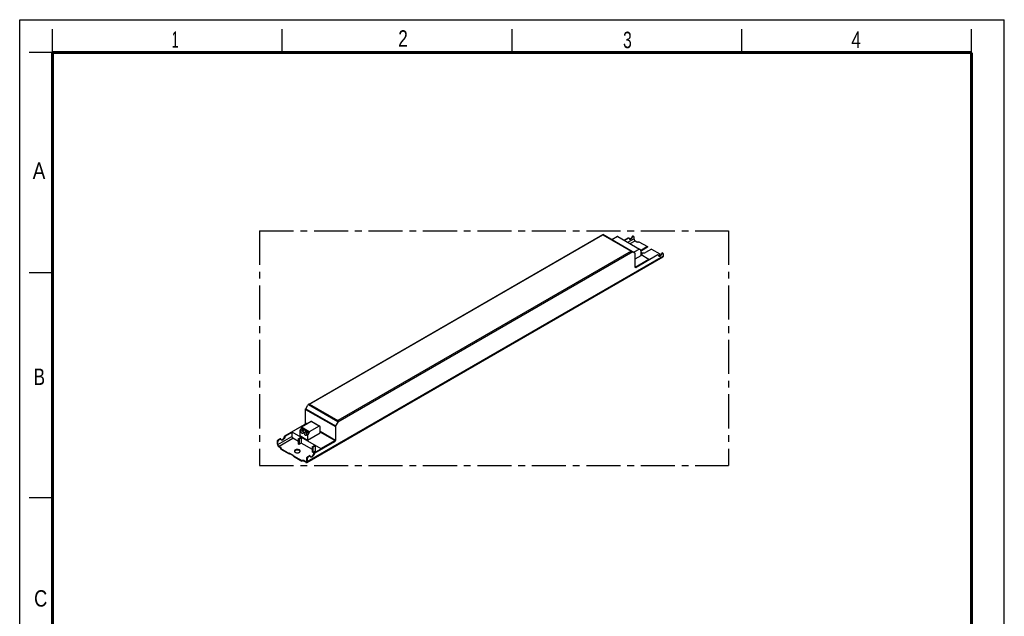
# Model space of a CAD drawing. Header units: millimetres. Extents: x 0 to 210, y 0 to 297.
# Tile 2 of 2: x 0 to 210, y 170 to 297. Entities that reach past the tile are written whole.
import ezdxf

# ---------------------------------------------------------------- set-up
doc = ezdxf.new("R2010")
doc.units = ezdxf.units.MM
doc.header["$LTSCALE"] = 19.36
doc.linetypes.add('CENTER', pattern=[0.6, 0.375, -0.075, 0.075, -0.075])
doc.layers.get('0').update_dxf_attribs({"linetype": 'CONTINUOUS'})
doc.layers.add('DEFAULT_1', color=7, linetype='CENTER')
doc.layers.add('Z_AXIS', color=7, linetype='CONTINUOUS')
doc.styles.add('TEXTSTYLE_2', font='txt', dxfattribs={"width": 0.75})

msp = doc.modelspace()

# ---------------------------------------------------------------- linework, layer by layer
at = {"color": 2, "linetype": 'Continuous'}
for p, q in [((0, 0), (0, 297)), ((0, 297), (210, 297)), ((210, 0), (210, 297)), ((7, 290), (7, 295)), ((56, 290), (56, 295)), ((105, 290), (105, 295)), ((154, 290), (154, 295)), ((203, 290), (203, 295)), ((7, 290), (2, 290)), ((7, 243), (2, 243)), ((7, 195), (2, 195))]:
    msp.add_line(p, q, dxfattribs=at)
at = {"color": 7, "linetype": 'Continuous'}
for p, q in [((61.61, 214.969), (124.361, 251.198)), ((131.231, 247.231), (124.361, 251.198)), ((124.361, 251.198), (124.361, 251.127)), ((128.905, 250.003), (129.757, 250.495)), ((129.864, 250.433), (129.011, 249.941)), ((129.939, 250.441), (129.832, 250.502)), ((131.02, 250.676), (131.02, 250.268)), ((131.253, 249.864), (131.656, 249.631)), ((61.235, 202.59), (137.178, 246.435)), ((131.274, 244.267), (131.274, 247.135)), ((131.275, 244.255), (134.202, 245.945)), ((131.38, 244.206), (136.015, 246.882)), ((136.121, 246.82), (131.486, 244.144)), ((132.515, 247.261), (132.621, 247.322)), ((132.515, 247.139), (132.727, 247.261)), ((132.515, 246.918), (134.202, 245.945)), ((132.651, 247.325), (132.757, 247.264)), ((132.77, 246.771), (132.77, 247.237)), ((134.202, 245.945), (134.202, 245.834)), ((136.196, 246.828), (136.09, 246.889)), ((136.63, 246.759), (136.535, 246.814)), ((137.277, 246.655), (137.277, 247.064)), ((61.017, 214.042), (61.462, 214.812)), ((60.974, 211.027), (60.974, 213.896)), ((56.551, 208.229), (60.762, 210.66)), ((58.046, 209.08), (61.045, 210.811)), ((61.204, 210.72), (61.045, 210.811)), ((67.338, 210.222), (67.338, 207.353)), ((67.826, 211.138), (67.381, 210.368)), ((67.887, 211.516), (67.887, 211.345)), ((58.046, 208.97), (56.657, 208.168)), ((58.046, 209.08), (58.046, 208.137)), ((58.046, 209.08), (64.198, 205.528)), ((59.521, 207.69), (59.956, 207.941)), ((59.956, 207.941), (60.062, 207.88)), ((67.197, 207.26), (64.06, 209.07)), ((54.971, 206.484), (54.971, 207.072)), ((55.077, 206.422), (55.077, 207.01)), ((55.183, 207.439), (55.512, 207.629)), ((55.289, 207.378), (55.618, 207.568)), ((55.31, 206.018), (55.713, 205.786)), ((55.31, 205.896), (55.713, 205.663)), ((55.693, 207.575), (55.587, 207.636)), ((59.478, 207.041), (58.28, 207.733)), ((59.478, 206.49), (59.478, 207.617)), ((59.584, 206.429), (59.478, 206.49)), ((59.584, 207.555), (59.584, 206.429)), ((60.062, 206.704), (59.584, 206.429)), ((59.627, 207.629), (60.062, 207.88)), ((60.062, 207.88), (60.062, 206.704)), ((62.448, 205.326), (60.062, 206.704)), ((62.448, 204.775), (62.448, 205.902)), ((62.491, 205.975), (62.925, 206.227)), ((62.554, 205.841), (62.554, 204.714)), ((62.597, 205.914), (63.032, 206.165)), ((62.809, 204.616), (67.02, 207.047)), ((67.126, 206.986), (62.915, 204.555)), ((62.925, 206.227), (63.032, 206.165)), ((63.032, 206.165), (63.032, 204.99)), ((64.198, 205.528), (67.197, 207.26)), ((61.441, 203.826), (61.769, 204.016)), ((61.876, 203.955), (61.547, 203.765)), ((61.951, 203.962), (61.844, 204.023)), ((62.554, 204.714), (62.448, 204.775)), ((63.032, 204.99), (62.554, 204.714)), ((63.244, 204.867), (63.032, 204.99)), ((64.198, 205.528), (64.198, 205.418)), ((60.995, 202.736), (60.592, 202.969)), ((60.995, 202.614), (60.592, 202.846)), ((61.228, 202.871), (61.228, 203.459)), ((61.335, 203.397), (61.335, 202.81))]:
    msp.add_line(p, q, dxfattribs=at)
at = {"color": 9, "linetype": 'Continuous'}
for p, q in [((61.82, 215.019), (124.361, 251.127)), ((124.361, 251.127), (130.428, 247.624)), ((129.733, 249.525), (131.02, 250.268)), ((129.864, 250.433), (129.757, 250.495)), ((130.199, 249.255), (131.253, 249.864)), ((61.335, 202.81), (137.277, 246.655)), ((130.786, 247.488), (67.826, 211.138)), ((130.428, 247.624), (67.887, 211.516)), ((132.621, 247.322), (132.727, 247.261)), ((136.121, 246.82), (136.015, 246.882)), ((131.486, 244.144), (131.38, 244.206)), ((61.61, 214.969), (67.887, 211.345)), ((61.82, 215.019), (67.887, 211.516)), ((60.974, 213.896), (67.338, 210.222)), ((61.017, 214.042), (67.381, 210.368)), ((60.762, 210.66), (60.772, 210.654)), ((60.974, 211.027), (61.356, 210.807)), ((55.077, 206.422), (58.046, 208.137)), ((56.447, 208.071), (56.553, 208.01)), ((56.551, 208.229), (56.657, 208.168)), ((64.06, 209.246), (67.338, 207.353)), ((54.971, 207.072), (55.077, 207.01)), ((55.183, 207.439), (55.289, 207.378)), ((55.31, 206.018), (58.28, 207.733)), ((55.618, 207.568), (55.512, 207.629)), ((59.478, 207.617), (59.584, 207.555)), ((59.521, 207.69), (59.627, 207.629)), ((62.448, 205.902), (62.554, 205.841)), ((62.491, 205.975), (62.597, 205.914)), ((67.02, 207.047), (67.126, 206.986)), ((61.441, 203.826), (61.547, 203.765)), ((61.876, 203.955), (61.769, 204.016)), ((62.705, 204.458), (62.811, 204.397)), ((62.809, 204.616), (62.915, 204.555)), ((61.228, 202.871), (60.995, 202.736)), ((61.228, 203.459), (61.335, 203.397))]:
    msp.add_line(p, q, dxfattribs=at)
at = {"color": 7, "linetype": 'Continuous', "const_width": 0.7}
for points in [[(7, 7), (7, 290)], [(7, 290), (203, 290)], [(203, 7), (203, 290)]]:
    msp.add_lwpolyline(points, dxfattribs=at)
at = {"color": 7, "linetype": 'Continuous'}
for centre, start_param, end_param in [((61.61, 214.726), 0.7854046, 1.5708027), ((67.677, 211.224), -1.5707899, -0.7853918)]:
    msp.add_ellipse(centre, major_axis=(0.148, 0.257), ratio=0.5773494, start_param=start_param, end_param=end_param, dxfattribs=at)
for points, knots in [([(129.757, 250.495), (129.77, 250.502), (129.795, 250.512), (129.822, 250.508), (129.832, 250.502)], [0, 0, 0, 0, 0.5507997, 1, 1, 1, 1]), ([(129.939, 250.441), (129.928, 250.447), (129.901, 250.451), (129.876, 250.44), (129.864, 250.433)], [0, 0, 0, 0, 0.4492003, 1, 1, 1, 1]), ([(129.967, 250.395), (129.966, 250.4), (129.962, 250.418), (129.95, 250.434), (129.939, 250.441)], [0, 0, 0, 0, 0.2804044, 1, 1, 1, 1]), ([(129.967, 250.395), (129.975, 250.357), (129.999, 250.286), (130.053, 250.231), (130.083, 250.214)], [0, 0, 0, 0, 0.5332043, 1, 1, 1, 1]), ([(130.036, 250.252), (130.139, 250.229), (130.289, 250.298), (130.42, 250.412), (130.517, 250.521), (130.577, 250.615), (130.61, 250.682)], [0, 0, 0, 0, 0.4225047, 0.5583673, 0.7020798, 1, 1, 1, 1]), ([(130.083, 250.214), (130.104, 250.201), (130.154, 250.184), (130.236, 250.185), (130.323, 250.21), (130.447, 250.277), (130.591, 250.411), (130.679, 250.546), (130.716, 250.621)], [0, 0, 0, 0, 0.0894921, 0.1861886, 0.294809, 0.4169762, 0.6959871, 1, 1, 1, 1]), ([(131.02, 250.268), (131.02, 250.23), (131.034, 250.149), (131.084, 250.036), (131.157, 249.936), (131.22, 249.883), (131.253, 249.864)], [0, 0, 0, 0, 0.237226, 0.5000011, 0.7627756, 1, 1, 1, 1]), ([(130.428, 247.624), (130.446, 247.624), (130.518, 247.62), (130.591, 247.601), (130.638, 247.574)], [0, 0, 0, 0, 0.2553148, 1, 1, 1, 1]), ([(131.274, 247.135), (131.274, 247.155), (131.269, 247.192), (131.245, 247.223), (131.231, 247.231)], [0, 0, 0, 0, 0.5507571, 1, 1, 1, 1]), ([(132.621, 247.322), (132.624, 247.324), (132.633, 247.328), (132.645, 247.329), (132.651, 247.325)], [0, 0, 0, 0, 0.2953522, 1, 1, 1, 1]), ([(132.757, 247.264), (132.755, 247.265), (132.745, 247.269), (132.734, 247.265), (132.727, 247.261)], [0, 0, 0, 0, 0.2209379, 1, 1, 1, 1]), ([(132.77, 247.237), (132.77, 247.24), (132.769, 247.25), (132.764, 247.261), (132.757, 247.264)], [0, 0, 0, 0, 0.295354, 1, 1, 1, 1]), ([(136.015, 246.882), (136.028, 246.889), (136.053, 246.899), (136.08, 246.895), (136.09, 246.889)], [0, 0, 0, 0, 0.5507997, 1, 1, 1, 1]), ([(136.196, 246.828), (136.186, 246.834), (136.159, 246.838), (136.134, 246.828), (136.121, 246.82)], [0, 0, 0, 0, 0.4492003, 1, 1, 1, 1]), ([(136.225, 246.782), (136.224, 246.787), (136.22, 246.805), (136.208, 246.821), (136.196, 246.828)], [0, 0, 0, 0, 0.2804044, 1, 1, 1, 1]), ([(136.225, 246.782), (136.233, 246.744), (136.257, 246.673), (136.311, 246.618), (136.341, 246.601)], [0, 0, 0, 0, 0.5332043, 1, 1, 1, 1]), ([(136.293, 246.639), (136.397, 246.616), (136.547, 246.685), (136.677, 246.8), (136.775, 246.908), (136.835, 247.002), (136.868, 247.069)], [0, 0, 0, 0, 0.4225055, 0.558368, 0.7020804, 1, 1, 1, 1]), ([(136.341, 246.601), (136.362, 246.588), (136.412, 246.571), (136.494, 246.572), (136.581, 246.597), (136.705, 246.664), (136.849, 246.798), (136.937, 246.933), (136.974, 247.008)], [0, 0, 0, 0, 0.0894921, 0.1861885, 0.2948089, 0.416976, 0.695987, 1, 1, 1, 1]), ([(137.277, 246.655), (137.277, 246.609), (137.268, 246.542), (137.224, 246.469), (137.194, 246.444), (137.178, 246.435)], [0, 0, 0, 0, 0.5476738, 0.7815637, 1, 1, 1, 1]), ([(131.336, 244.129), (131.316, 244.141), (131.281, 244.185), (131.274, 244.238), (131.274, 244.267)], [0, 0, 0, 0, 0.4492346, 1, 1, 1, 1]), ([(131.38, 244.206), (131.373, 244.201), (131.346, 244.187), (131.315, 244.178), (131.293, 244.177)], [0, 0, 0, 0, 0.2734545, 1, 1, 1, 1]), ([(131.486, 244.144), (131.461, 244.13), (131.412, 244.109), (131.357, 244.118), (131.336, 244.129)], [0, 0, 0, 0, 0.5507632, 1, 1, 1, 1]), ([(61.82, 215.019), (61.802, 215.019), (61.73, 215.015), (61.657, 214.996), (61.61, 214.969)], [0, 0, 0, 0, 0.2553147, 1, 1, 1, 1]), ([(60.974, 213.896), (60.974, 213.908), (60.978, 213.959), (60.998, 214.008), (61.017, 214.042)], [0, 0, 0, 0, 0.2291149, 1, 1, 1, 1]), ([(60.762, 210.66), (60.792, 210.677), (60.849, 210.725), (60.915, 210.816), (60.961, 210.919), (60.974, 210.993), (60.974, 211.027)], [0, 0, 0, 0, 0.2372239, 0.4999984, 0.7627738, 1, 1, 1, 1]), ([(67.381, 210.368), (67.374, 210.356), (67.351, 210.311), (67.338, 210.259), (67.338, 210.222)], [0, 0, 0, 0, 0.2671441, 1, 1, 1, 1]), ([(55.789, 207.387), (55.853, 207.372), (55.965, 207.397), (56.093, 207.475), (56.23, 207.598), (56.367, 207.794), (56.432, 207.978), (56.447, 208.071)], [0, 0, 0, 0, 0.1911458, 0.3094175, 0.4407855, 0.7245219, 1, 1, 1, 1]), ([(56.553, 208.01), (56.537, 207.908), (56.463, 207.709), (56.308, 207.502), (56.154, 207.382), (56.041, 207.329), (55.932, 207.313), (55.865, 207.332), (55.837, 207.348)], [0, 0, 0, 0, 0.2835762, 0.5718042, 0.7015593, 0.8154027, 0.9130927, 1, 1, 1, 1]), ([(56.447, 208.071), (56.452, 208.103), (56.478, 208.164), (56.524, 208.213), (56.551, 208.229)], [0, 0, 0, 0, 0.5114681, 1, 1, 1, 1]), ([(56.657, 208.168), (56.63, 208.152), (56.584, 208.103), (56.558, 208.042), (56.553, 208.01)], [0, 0, 0, 0, 0.4885319, 1, 1, 1, 1]), ([(58.046, 208.137), (58.046, 208.099), (58.061, 208.018), (58.111, 207.905), (58.184, 207.805), (58.247, 207.752), (58.28, 207.733)], [0, 0, 0, 0, 0.237226, 0.5000011, 0.7627756, 1, 1, 1, 1]), ([(54.971, 207.072), (54.971, 207.106), (54.984, 207.18), (55.029, 207.283), (55.096, 207.374), (55.153, 207.422), (55.183, 207.439)], [0, 0, 0, 0, 0.2372262, 0.5000016, 0.7627761, 1, 1, 1, 1]), ([(54.971, 206.484), (54.971, 206.428), (54.991, 206.311), (55.064, 206.146), (55.171, 206), (55.262, 205.924), (55.31, 205.896)], [0, 0, 0, 0, 0.2372194, 0.5000011, 0.7627822, 1, 1, 1, 1]), ([(55.289, 207.378), (55.259, 207.36), (55.202, 207.312), (55.135, 207.222), (55.09, 207.118), (55.077, 207.045), (55.077, 207.01)], [0, 0, 0, 0, 0.2372239, 0.4999984, 0.7627738, 1, 1, 1, 1]), ([(55.31, 206.018), (55.277, 206.037), (55.214, 206.09), (55.141, 206.19), (55.091, 206.304), (55.077, 206.384), (55.077, 206.422)], [0, 0, 0, 0, 0.2372244, 0.4999989, 0.762774, 1, 1, 1, 1]), ([(55.512, 207.629), (55.524, 207.636), (55.549, 207.646), (55.576, 207.642), (55.587, 207.636)], [0, 0, 0, 0, 0.5507997, 1, 1, 1, 1]), ([(55.693, 207.575), (55.683, 207.581), (55.655, 207.585), (55.63, 207.575), (55.618, 207.568)], [0, 0, 0, 0, 0.4492003, 1, 1, 1, 1]), ([(55.722, 207.53), (55.721, 207.535), (55.716, 207.552), (55.704, 207.569), (55.693, 207.575)], [0, 0, 0, 0, 0.2804044, 1, 1, 1, 1]), ([(55.837, 207.348), (55.808, 207.365), (55.754, 207.42), (55.729, 207.491), (55.722, 207.53)], [0, 0, 0, 0, 0.4667908, 1, 1, 1, 1]), ([(59.478, 207.617), (59.478, 207.631), (59.488, 207.66), (59.508, 207.683), (59.521, 207.69)], [0, 0, 0, 0, 0.5000017, 1, 1, 1, 1]), ([(59.627, 207.629), (59.614, 207.622), (59.594, 207.599), (59.584, 207.57), (59.584, 207.555)], [0, 0, 0, 0, 0.4999983, 1, 1, 1, 1]), ([(62.448, 205.902), (62.448, 205.917), (62.458, 205.945), (62.478, 205.968), (62.491, 205.975)], [0, 0, 0, 0, 0.5000017, 1, 1, 1, 1]), ([(62.597, 205.914), (62.584, 205.907), (62.564, 205.884), (62.554, 205.855), (62.554, 205.841)], [0, 0, 0, 0, 0.4999983, 1, 1, 1, 1]), ([(67.197, 207.26), (67.178, 207.215), (67.128, 207.134), (67.058, 207.069), (67.02, 207.047)], [0, 0, 0, 0, 0.5238985, 1, 1, 1, 1]), ([(67.338, 207.353), (67.338, 207.319), (67.325, 207.245), (67.279, 207.142), (67.213, 207.051), (67.156, 207.003), (67.126, 206.986)], [0, 0, 0, 0, 0.2372262, 0.5000016, 0.7627761, 1, 1, 1, 1]), ([(61.228, 203.459), (61.228, 203.493), (61.241, 203.567), (61.287, 203.67), (61.353, 203.761), (61.41, 203.809), (61.441, 203.826)], [0, 0, 0, 0, 0.2372262, 0.5000016, 0.7627761, 1, 1, 1, 1]), ([(61.547, 203.765), (61.517, 203.747), (61.46, 203.7), (61.393, 203.609), (61.348, 203.506), (61.335, 203.432), (61.335, 203.397)], [0, 0, 0, 0, 0.2372239, 0.4999984, 0.7627738, 1, 1, 1, 1]), ([(61.769, 204.016), (61.782, 204.023), (61.807, 204.033), (61.834, 204.029), (61.844, 204.023)], [0, 0, 0, 0, 0.5507997, 1, 1, 1, 1]), ([(61.951, 203.962), (61.94, 203.968), (61.913, 203.972), (61.888, 203.962), (61.876, 203.955)], [0, 0, 0, 0, 0.4492003, 1, 1, 1, 1]), ([(61.979, 203.917), (61.978, 203.922), (61.974, 203.939), (61.962, 203.956), (61.951, 203.962)], [0, 0, 0, 0, 0.2804044, 1, 1, 1, 1]), ([(62.095, 203.735), (62.065, 203.752), (62.011, 203.807), (61.987, 203.878), (61.979, 203.917)], [0, 0, 0, 0, 0.4667908, 1, 1, 1, 1]), ([(62.047, 203.774), (62.11, 203.76), (62.223, 203.784), (62.351, 203.862), (62.488, 203.985), (62.625, 204.181), (62.69, 204.365), (62.705, 204.458)], [0, 0, 0, 0, 0.1911458, 0.3094175, 0.4407855, 0.7245219, 1, 1, 1, 1]), ([(62.811, 204.397), (62.795, 204.295), (62.721, 204.096), (62.566, 203.889), (62.412, 203.769), (62.299, 203.716), (62.19, 203.7), (62.123, 203.719), (62.095, 203.735)], [0, 0, 0, 0, 0.2835762, 0.5718042, 0.7015593, 0.8154027, 0.9130927, 1, 1, 1, 1]), ([(62.705, 204.458), (62.71, 204.491), (62.736, 204.551), (62.781, 204.6), (62.809, 204.616)], [0, 0, 0, 0, 0.5114681, 1, 1, 1, 1]), ([(62.915, 204.555), (62.888, 204.539), (62.842, 204.49), (62.816, 204.429), (62.811, 204.397)], [0, 0, 0, 0, 0.4885319, 1, 1, 1, 1]), ([(61.16, 202.72), (61.138, 202.707), (61.077, 202.698), (61.022, 202.72), (60.995, 202.736)], [0, 0, 0, 0, 0.4492374, 1, 1, 1, 1]), ([(60.995, 202.614), (61.035, 202.591), (61.098, 202.565), (61.183, 202.567), (61.219, 202.581), (61.235, 202.59)], [0, 0, 0, 0, 0.5476724, 0.7815628, 1, 1, 1, 1]), ([(61.228, 202.871), (61.228, 202.839), (61.221, 202.781), (61.182, 202.733), (61.16, 202.72)], [0, 0, 0, 0, 0.5507641, 1, 1, 1, 1]), ([(61.235, 202.59), (61.251, 202.599), (61.281, 202.624), (61.325, 202.696), (61.335, 202.764), (61.335, 202.81)], [0, 0, 0, 0, 0.2184363, 0.4523262, 1, 1, 1, 1])]:
    msp.add_open_spline(points, degree=3, knots=knots, dxfattribs=at)
at = {"layer": 'DEFAULT_1', "color": 5, "linetype": 'CENTER'}
for p, q in [((51.167, 251.957), (51.167, 201.944)), ((51.167, 251.957), (151.182, 251.957)), ((151.182, 251.957), (151.182, 201.944)), ((51.167, 201.944), (151.182, 201.944))]:
    msp.add_line(p, q, dxfattribs=at)
at = {"layer": 'Z_AXIS', "color": 7, "linetype": 'Continuous'}
for p, q in [((127.53, 250.776), (126.31, 250.072)), ((127.56, 250.779), (132.206, 248.097)), ((130.716, 250.621), (130.61, 250.682)), ((130.864, 250.848), (130.97, 250.786)), ((132.176, 248.094), (130.956, 247.39)), ((132.08, 249.631), (133.873, 248.596)), ((132.218, 248.002), (132.218, 248.07)), ((132.453, 247.836), (132.237, 247.961)), ((133.873, 248.596), (132.6, 247.861)), ((133.873, 248.474), (132.6, 247.739)), ((134.742, 248.094), (133.47, 247.359)), ((133.873, 248.596), (133.873, 248.474)), ((134.742, 248.094), (136.535, 247.059)), ((131.274, 246.006), (132.515, 246.722)), ((132.515, 246.722), (132.515, 247.699)), ((136.535, 247.059), (136.535, 246.937)), ((136.974, 247.008), (136.868, 247.069)), ((137.122, 247.235), (137.228, 247.173)), ((62.172, 211.279), (60.072, 210.066)), ((63.848, 210.311), (61.748, 209.099)), ((62.322, 211.293), (63.998, 210.326)), ((64.06, 208.866), (64.06, 210.189)), ((59.733, 209.279), (59.733, 208.302)), ((59.733, 208.302), (61.409, 207.335)), ((60.011, 209.863), (59.795, 209.488)), ((60.03, 209.993), (60.03, 209.925)), ((61.409, 207.335), (64.06, 208.866)), ((61.409, 208.311), (61.409, 207.335)), ((61.687, 208.895), (61.471, 208.521)), ((61.706, 209.025), (61.706, 208.958)), ((55.713, 205.418), (55.713, 205.541)), ((55.713, 205.541), (57.506, 204.506)), ((55.713, 205.418), (57.506, 204.383)), ((57.506, 204.506), (57.527, 204.518)), ((57.506, 204.383), (57.506, 204.506)), ((57.506, 204.383), (57.527, 204.396)), ((58.396, 204.065), (57.612, 204.518)), ((58.375, 203.955), (57.612, 204.396)), ((58.375, 204.004), (58.396, 204.016)), ((58.375, 203.881), (58.375, 204.004)), ((58.375, 204.004), (60.168, 202.969)), ((58.375, 203.881), (60.168, 202.846)), ((60.168, 202.846), (60.168, 202.969))]:
    msp.add_line(p, q, dxfattribs=at)
at = {"layer": 'Z_AXIS', "color": 9, "linetype": 'Continuous'}
for p, q in [((127.53, 250.776), (132.176, 248.094)), ((132.6, 247.861), (132.6, 247.739)), ((61.748, 209.099), (60.072, 210.066)), ((63.848, 210.311), (62.172, 211.279)), ((59.939, 209.16), (59.733, 209.279)), ((59.994, 209.373), (59.795, 209.488)), ((61.687, 208.895), (60.011, 209.863)), ((61.706, 209.025), (60.03, 209.993)), ((61.706, 208.958), (60.03, 209.925)), ((60.682, 208.731), (60.417, 208.884)), ((60.736, 208.945), (60.487, 209.088)), ((61.409, 208.311), (61.16, 208.455)), ((61.471, 208.521), (61.23, 208.66)), ((55.713, 205.786), (55.713, 205.663)), ((57.527, 204.518), (57.527, 204.396)), ((57.612, 204.518), (57.612, 204.396)), ((58.396, 204.065), (58.396, 204.016)), ((60.592, 202.969), (60.592, 202.846))]:
    msp.add_line(p, q, dxfattribs=at)
at = {"layer": 'Z_AXIS', "color": 7, "linetype": 'Continuous'}
for centre, radius, start, end in [((132.792, 247.374), 0.411, 130.81794, 132.46906), ((132.934, 247.947), 0.676, 244.64973, 245.48607), ((132.951, 247.985), 0.718, 245.51144, 248.9315), ((132.979, 248.058), 0.796, 248.94192, 252.88573), ((133, 248.124), 0.866, 252.86353, 255.48721), ((133.009, 248.158), 0.901, 255.47611, 256.55274), ((60.719, 209.384), 0.433, 229.17743, 234.27342), ((61.461, 208.956), 0.433, 229.17743, 234.27342)]:
    msp.add_arc(centre, radius, start, end, dxfattribs=at)
for centre in [(60.178, 209.123), (60.921, 208.694)]:
    msp.add_ellipse(centre, major_axis=(0.255, 0.441), ratio=0.5773494, start_param=4.9595963, end_param=7.6067871, dxfattribs=at)
for points, knots in [([(127.56, 250.779), (127.558, 250.78), (127.548, 250.784), (127.537, 250.78), (127.53, 250.776)], [0, 0, 0, 0, 0.220859, 1, 1, 1, 1]), ([(130.864, 250.848), (130.846, 250.858), (130.797, 250.863), (130.726, 250.83), (130.659, 250.768), (130.624, 250.713), (130.61, 250.682)], [0, 0, 0, 0, 0.1841507, 0.4146883, 0.6950217, 1, 1, 1, 1]), ([(130.97, 250.786), (130.952, 250.796), (130.903, 250.802), (130.832, 250.768), (130.766, 250.706), (130.73, 250.651), (130.716, 250.621)], [0, 0, 0, 0, 0.1841507, 0.4146883, 0.6950217, 1, 1, 1, 1]), ([(131.02, 250.676), (131.02, 250.699), (131.014, 250.742), (130.986, 250.777), (130.97, 250.786)], [0, 0, 0, 0, 0.5507711, 1, 1, 1, 1]), ([(131.656, 249.631), (131.686, 249.614), (131.756, 249.588), (131.868, 249.576), (131.98, 249.588), (132.05, 249.614), (132.08, 249.631)], [0, 0, 0, 0, 0.2372252, 0.5000005, 0.7627756, 1, 1, 1, 1]), ([(132.206, 248.097), (132.204, 248.098), (132.194, 248.102), (132.183, 248.098), (132.176, 248.094)], [0, 0, 0, 0, 0.2209219, 1, 1, 1, 1]), ([(132.218, 248.07), (132.218, 248.073), (132.217, 248.083), (132.212, 248.093), (132.206, 248.097)], [0, 0, 0, 0, 0.2953453, 1, 1, 1, 1]), ([(132.237, 247.961), (132.231, 247.964), (132.22, 247.977), (132.218, 247.993), (132.218, 248.002)], [0, 0, 0, 0, 0.4492429, 1, 1, 1, 1]), ([(132.515, 247.699), (132.515, 247.727), (132.508, 247.78), (132.473, 247.824), (132.453, 247.836)], [0, 0, 0, 0, 0.5507507, 1, 1, 1, 1]), ([(132.6, 247.861), (132.59, 247.856), (132.555, 247.834), (132.522, 247.808), (132.501, 247.786)], [0, 0, 0, 0, 0.2638946, 1, 1, 1, 1]), ([(132.515, 247.421), (132.524, 247.413), (132.563, 247.379), (132.609, 247.353), (132.645, 247.336)], [0, 0, 0, 0, 0.2343982, 1, 1, 1, 1]), ([(132.6, 247.739), (132.593, 247.735), (132.566, 247.719), (132.541, 247.7), (132.523, 247.685)], [0, 0, 0, 0, 0.2598327, 1, 1, 1, 1]), ([(132.799, 247.282), (132.915, 247.255), (133.147, 247.243), (133.375, 247.304), (133.47, 247.359)], [0, 0, 0, 0, 0.5192301, 1, 1, 1, 1]), ([(136.535, 247.059), (136.51, 247.045), (136.468, 247.012), (136.447, 246.96), (136.447, 246.937)], [0, 0, 0, 0, 0.5507659, 1, 1, 1, 1]), ([(136.447, 246.937), (136.447, 246.913), (136.468, 246.861), (136.51, 246.829), (136.535, 246.814)], [0, 0, 0, 0, 0.4492334, 1, 1, 1, 1]), ([(136.535, 246.937), (136.531, 246.934), (136.516, 246.925), (136.502, 246.915), (136.493, 246.906)], [0, 0, 0, 0, 0.2613247, 1, 1, 1, 1]), ([(137.122, 247.235), (137.104, 247.245), (137.055, 247.251), (136.984, 247.217), (136.917, 247.155), (136.882, 247.1), (136.868, 247.069)], [0, 0, 0, 0, 0.1841507, 0.4146883, 0.6950217, 1, 1, 1, 1]), ([(137.228, 247.173), (137.21, 247.184), (137.161, 247.189), (137.09, 247.155), (137.023, 247.093), (136.988, 247.038), (136.974, 247.008)], [0, 0, 0, 0, 0.1841507, 0.4146883, 0.6950217, 1, 1, 1, 1]), ([(137.277, 247.064), (137.277, 247.086), (137.272, 247.129), (137.244, 247.164), (137.228, 247.173)], [0, 0, 0, 0, 0.5507711, 1, 1, 1, 1]), ([(60.072, 210.066), (60.06, 210.059), (60.04, 210.036), (60.03, 210.007), (60.03, 209.993)], [0, 0, 0, 0, 0.4999983, 1, 1, 1, 1]), ([(62.322, 211.293), (62.302, 211.305), (62.247, 211.314), (62.197, 211.293), (62.172, 211.279)], [0, 0, 0, 0, 0.4492342, 1, 1, 1, 1]), ([(63.998, 210.326), (63.978, 210.338), (63.923, 210.346), (63.873, 210.325), (63.848, 210.311)], [0, 0, 0, 0, 0.449216, 1, 1, 1, 1]), ([(64.06, 210.189), (64.06, 210.217), (64.053, 210.27), (64.018, 210.314), (63.998, 210.326)], [0, 0, 0, 0, 0.5507862, 1, 1, 1, 1]), ([(59.795, 209.488), (59.785, 209.471), (59.752, 209.406), (59.733, 209.333), (59.733, 209.279)], [0, 0, 0, 0, 0.2672214, 1, 1, 1, 1]), ([(59.939, 209.16), (59.931, 209.189), (59.93, 209.232), (59.94, 209.271), (59.943, 209.281)], [0, 0, 0, 0, 0.7461583, 1, 1, 1, 1]), ([(59.939, 209.16), (59.955, 209.103), (60.003, 208.995), (60.096, 208.884), (60.183, 208.824), (60.246, 208.797), (60.306, 208.791), (60.343, 208.802), (60.358, 208.811)], [0, 0, 0, 0, 0.2919811, 0.577462, 0.7043664, 0.8159619, 0.9127584, 1, 1, 1, 1]), ([(59.943, 209.281), (59.951, 209.306), (59.967, 209.338), (59.988, 209.366), (59.994, 209.373)], [0, 0, 0, 0, 0.7460723, 1, 1, 1, 1]), ([(60.03, 209.925), (60.03, 209.92), (60.028, 209.898), (60.02, 209.877), (60.011, 209.863)], [0, 0, 0, 0, 0.2291149, 1, 1, 1, 1]), ([(60.275, 209.58), (60.27, 209.571), (60.248, 209.533), (60.242, 209.488), (60.242, 209.454)], [0, 0, 0, 0, 0.2247929, 1, 1, 1, 1]), ([(60.242, 209.454), (60.242, 209.381), (60.286, 209.231), (60.377, 209.107), (60.436, 209.057)], [0, 0, 0, 0, 0.4866441, 1, 1, 1, 1]), ([(60.358, 208.811), (60.365, 208.815), (60.391, 208.833), (60.409, 208.861), (60.417, 208.884)], [0, 0, 0, 0, 0.2388591, 1, 1, 1, 1]), ([(60.452, 208.987), (60.449, 208.977), (60.438, 208.943), (60.427, 208.908), (60.417, 208.884)], [0, 0, 0, 0, 0.2802812, 1, 1, 1, 1]), ([(60.487, 209.088), (60.477, 209.063), (60.466, 209.029), (60.455, 208.995), (60.452, 208.987)], [0, 0, 0, 0, 0.7545935, 1, 1, 1, 1]), ([(60.682, 208.731), (60.674, 208.76), (60.672, 208.803), (60.682, 208.842), (60.685, 208.852)], [0, 0, 0, 0, 0.7461583, 1, 1, 1, 1]), ([(60.682, 208.731), (60.697, 208.674), (60.746, 208.567), (60.838, 208.456), (60.925, 208.395), (60.988, 208.369), (61.049, 208.363), (61.086, 208.374), (61.101, 208.383)], [0, 0, 0, 0, 0.2919811, 0.577462, 0.7043664, 0.8159619, 0.9127584, 1, 1, 1, 1]), ([(60.685, 208.852), (60.693, 208.877), (60.71, 208.909), (60.731, 208.938), (60.736, 208.945)], [0, 0, 0, 0, 0.7460723, 1, 1, 1, 1]), ([(61.018, 209.151), (61.012, 209.143), (60.991, 209.104), (60.984, 209.059), (60.984, 209.025)], [0, 0, 0, 0, 0.2247929, 1, 1, 1, 1]), ([(60.984, 209.025), (60.984, 208.952), (61.029, 208.803), (61.12, 208.678), (61.178, 208.628)], [0, 0, 0, 0, 0.4866441, 1, 1, 1, 1]), ([(61.101, 208.383), (61.107, 208.386), (61.133, 208.405), (61.151, 208.433), (61.16, 208.455)], [0, 0, 0, 0, 0.2388591, 1, 1, 1, 1]), ([(61.194, 208.558), (61.191, 208.549), (61.18, 208.514), (61.169, 208.479), (61.16, 208.455)], [0, 0, 0, 0, 0.2802812, 1, 1, 1, 1]), ([(61.23, 208.66), (61.22, 208.635), (61.208, 208.601), (61.197, 208.567), (61.194, 208.558)], [0, 0, 0, 0, 0.7545935, 1, 1, 1, 1]), ([(61.471, 208.521), (61.461, 208.504), (61.428, 208.438), (61.409, 208.365), (61.409, 208.311)], [0, 0, 0, 0, 0.2671441, 1, 1, 1, 1]), ([(61.706, 208.958), (61.706, 208.953), (61.704, 208.931), (61.696, 208.91), (61.687, 208.895)], [0, 0, 0, 0, 0.2291149, 1, 1, 1, 1]), ([(61.748, 209.099), (61.736, 209.091), (61.716, 209.068), (61.706, 209.04), (61.706, 209.025)], [0, 0, 0, 0, 0.4999983, 1, 1, 1, 1]), ([(55.801, 205.663), (55.801, 205.687), (55.78, 205.739), (55.738, 205.771), (55.713, 205.786)], [0, 0, 0, 0, 0.4492334, 1, 1, 1, 1]), ([(55.755, 205.633), (55.752, 205.636), (55.739, 205.647), (55.724, 205.657), (55.713, 205.663)], [0, 0, 0, 0, 0.2388553, 1, 1, 1, 1]), ([(55.713, 205.541), (55.738, 205.555), (55.78, 205.588), (55.801, 205.64), (55.801, 205.663)], [0, 0, 0, 0, 0.5507659, 1, 1, 1, 1]), ([(57.612, 204.518), (57.599, 204.525), (57.569, 204.531), (57.539, 204.525), (57.527, 204.518)], [0, 0, 0, 0, 0.5000005, 1, 1, 1, 1]), ([(57.612, 204.396), (57.599, 204.403), (57.569, 204.409), (57.539, 204.403), (57.527, 204.396)], [0, 0, 0, 0, 0.5000005, 1, 1, 1, 1]), ([(58.414, 204.04), (58.414, 204.043), (58.412, 204.053), (58.403, 204.061), (58.396, 204.065)], [0, 0, 0, 0, 0.2209358, 1, 1, 1, 1]), ([(58.403, 204.02), (58.404, 204.021), (58.41, 204.027), (58.414, 204.035), (58.414, 204.04)], [0, 0, 0, 0, 0.2842507, 1, 1, 1, 1]), ([(59.648, 205.241), (59.603, 205.267), (59.499, 205.309), (59.331, 205.343), (59.154, 205.348), (58.981, 205.324), (58.827, 205.272), (58.703, 205.197), (58.62, 205.102), (58.598, 205.025), (58.598, 204.99)], [0, 0, 0, 0, 0.1288259, 0.2705673, 0.4178833, 0.5623874, 0.6962028, 0.8135959, 0.9130662, 1, 1, 1, 1]), ([(58.598, 204.99), (58.598, 204.966), (58.607, 204.917), (58.644, 204.849), (58.702, 204.788), (58.751, 204.754), (58.778, 204.738)], [0, 0, 0, 0, 0.2177709, 0.4509494, 0.7101992, 1, 1, 1, 1]), ([(58.645, 205.003), (58.641, 204.998), (58.627, 204.977), (58.616, 204.954), (58.61, 204.936)], [0, 0, 0, 0, 0.2593834, 1, 1, 1, 1]), ([(59.648, 205.118), (59.57, 205.163), (59.384, 205.222), (59.098, 205.229), (58.835, 205.164), (58.689, 205.064), (58.645, 205.003)], [0, 0, 0, 0, 0.2522013, 0.5298475, 0.7902325, 1, 1, 1, 1]), ([(58.778, 204.738), (58.824, 204.712), (58.927, 204.67), (59.095, 204.636), (59.273, 204.631), (59.445, 204.655), (59.6, 204.707), (59.723, 204.782), (59.807, 204.877), (59.828, 204.954), (59.828, 204.99)], [0, 0, 0, 0, 0.1288259, 0.2705673, 0.4178833, 0.5623874, 0.6962028, 0.8135959, 0.9130662, 1, 1, 1, 1]), ([(59.828, 204.99), (59.828, 205.013), (59.82, 205.062), (59.782, 205.13), (59.724, 205.191), (59.675, 205.225), (59.648, 205.241)], [0, 0, 0, 0, 0.2177709, 0.4509494, 0.7101992, 1, 1, 1, 1]), ([(59.781, 205.003), (59.773, 205.014), (59.736, 205.06), (59.687, 205.095), (59.648, 205.118)], [0, 0, 0, 0, 0.2300664, 1, 1, 1, 1]), ([(59.816, 204.936), (59.814, 204.942), (59.805, 204.966), (59.792, 204.987), (59.781, 205.003)], [0, 0, 0, 0, 0.2420045, 1, 1, 1, 1]), ([(60.592, 202.969), (60.562, 202.986), (60.492, 203.012), (60.38, 203.024), (60.268, 203.012), (60.198, 202.986), (60.168, 202.969)], [0, 0, 0, 0, 0.2372252, 0.5000005, 0.7627756, 1, 1, 1, 1]), ([(60.592, 202.846), (60.562, 202.864), (60.492, 202.889), (60.38, 202.901), (60.268, 202.889), (60.198, 202.864), (60.168, 202.846)], [0, 0, 0, 0, 0.2372252, 0.5000005, 0.7627756, 1, 1, 1, 1])]:
    msp.add_open_spline(points, degree=3, knots=knots, dxfattribs=at)
for points in [[(136.477, 246.889), (136.473, 246.885), (136.47, 246.88), (136.467, 246.875)], [(136.493, 246.906), (136.487, 246.901), (136.482, 246.895), (136.477, 246.889)], [(55.771, 205.616), (55.766, 205.622), (55.761, 205.628), (55.755, 205.633)], [(55.781, 205.602), (55.778, 205.607), (55.775, 205.611), (55.771, 205.616)], [(58.396, 204.016), (58.399, 204.017), (58.401, 204.019), (58.403, 204.02)]]:
    msp.add_open_spline(points, degree=3, dxfattribs=at)

# ---------------------------------------------------------------- texts
at = {"color": 5, "linetype": 'Continuous', "style": 'TEXTSTYLE_2'}
for s, width, p in [('1', 0.571429, (32.414, 291)), ('2', 0.785714, (80.731, 291.24)), ('3', 0.714286, (128.684, 290.943)), ('4', 0.785714, (177.383, 290.991)), ('A', 0.857143, (2.787, 263.048)), ('B', 0.785714, (2.959, 219.099)), ('C', 0.833333, (3.07, 171.834))]:
    msp.add_text(s, height=3.5, dxfattribs=dict(at, width=width)).set_placement(p)

doc.saveas('drawing.dxf')
